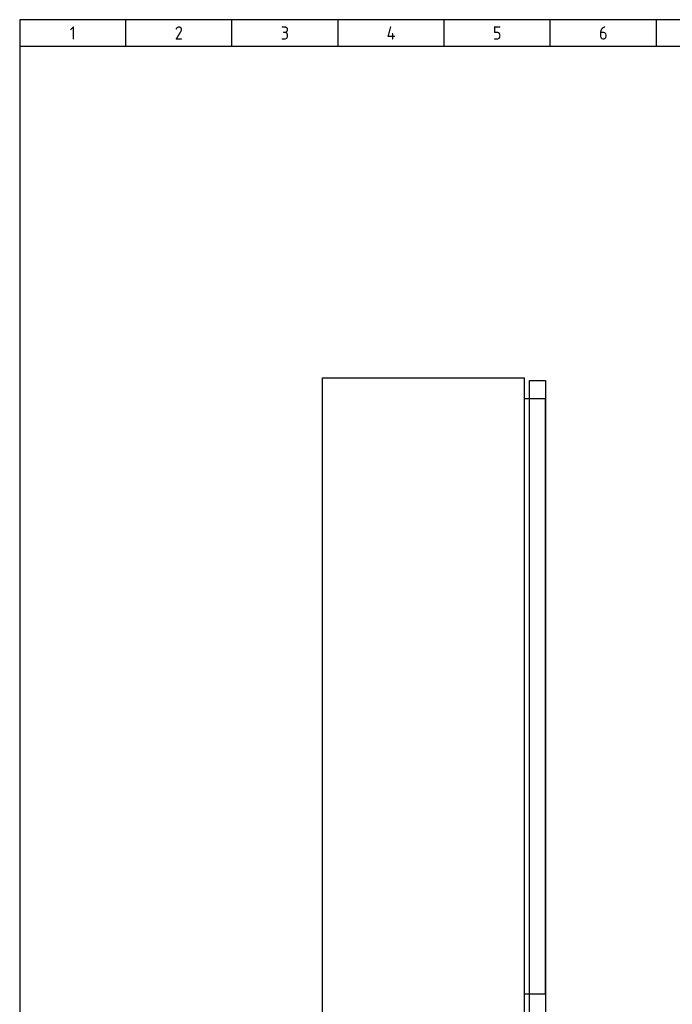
# Model space of a CAD drawing. Extents: x 40 to 2050, y 50 to 1450.
# Tile 2 of 8: x 50 to 665, y 523 to 1450. Entities that reach past the tile are written whole.
import ezdxf
from ezdxf.enums import TextEntityAlignment as Align

# ---------------------------------------------------------------- set-up
doc = ezdxf.new("R2010")
doc.units = 0
doc.header["$MEASUREMENT"] = 0
for name, color, linetype in [('0-25', 7, 'CONTINUOUS'), ('0-35', 2, 'CONTINUOUS'), ('0-50', 3, 'CONTINUOUS'), ('S-25', 7, 'CONTINUOUS')]:
    doc.layers.add(name, color=color, linetype=linetype)
doc.styles.add('ISO', font='iso.shx')

# ---------------------------------------------------------------- blocks, each defined once
blk = doc.blocks.new('KADERA3')
at = {"layer": '0-25'}
for p, q in [((30, 285), (30, 290)), ((50, 285), (50, 290)), ((70, 285), (70, 290)), ((90, 285), (90, 290)), ((110, 285), (110, 290)), ((130, 285), (130, 290)), ((10, 285), (410, 285))]:
    blk.add_line(p, q, dxfattribs=at)
at = {"layer": '0-50'}
blk.add_lwpolyline([(10, 10), (410, 10), (410, 290), (10, 290)], close=True, dxfattribs=at)
at = {"layer": '0-25', "style": 'ISO'}
for tag, p in [('STR1', (20, 287.5)), ('STR2', (40, 287.5)), ('STR3', (60, 287.5)), ('STR4', (80, 287.5)), ('STR5', (100, 287.5)), ('STR6', (120, 287.5)), ('STR7', (140, 287.5)), ('STR8', (160, 287.5)), ('STR9', (180, 287.5)), ('STR10', (200, 287.5)), ('STR11', (220, 287.5)), ('STR12', (240, 287.5)), ('STR13', (260, 287.5)), ('STR14', (280, 287.5)), ('STR15', (300, 287.5)), ('STR16', (320, 287.5)), ('STR17', (340, 287.5)), ('STR18', (360, 287.5)), ('STR19', (380, 287.5)), ('STR20', (400, 287.5)), ('W', (180, 12.5)), ('Z', (310, 12.5)), ('Y', (327.5, 12.5))]:
    blk.add_attdef(tag, text='', height=2.5, dxfattribs=at).set_placement(p, align=Align.MIDDLE)
for tag, p in [('N', (220, 22.5)), ('B', (92.5, 17.5)), ('P', (220, 17.5)), ('C', (92.5, 12.5)), ('U', (220, 12.5)), ('REV', (295, 12.5))]:
    blk.add_attdef(tag, text='', height=2.5, dxfattribs=at).set_placement(p, align=Align.MIDDLE_LEFT)
at = {"layer": '0-35', "style": 'ISO'}
for tag, p in [('X', (178.5, 17.5)), ('FORM', (402.5, 15))]:
    blk.add_attdef(tag, text='', height=3.5, dxfattribs=at).set_placement(p, align=Align.MIDDLE_LEFT)
blk.add_attdef('RNR', text='', height=3.5, dxfattribs=at).set_placement((305, 17.5), align=Align.MIDDLE)
at = {"layer": '0-50', "style": 'ISO'}
for tag, p in [('M', (342.5, 15)), ('O', (365, 15))]:
    blk.add_attdef(tag, text='', height=5, dxfattribs=at).set_placement(p, align=Align.MIDDLE)
blk.add_attdef('Q', text='', height=5, dxfattribs=at).set_placement((382.5, 15), align=Align.MIDDLE_LEFT)

msp = doc.modelspace()

# ---------------------------------------------------------------- linework, layer by layer
at = {"layer": '0-25'}
for p, q in [((335.41, 1112.87), (525.41, 1112.87)), ((335.41, 512.87), (335.41, 1112.87)), ((525.41, 1112.87), (525.41, 512.87)), ((530.41, 1110.37), (545.41, 1110.37)), ((530.41, 515.37), (530.41, 1110.37)), ((545.41, 1110.37), (545.41, 515.37)), ((545.41, 1092.87), (525.41, 1092.87)), ((525.41, 1092.87), (525.41, 532.87)), ((545.41, 532.87), (545.41, 1092.87)), ((525.41, 532.87), (545.41, 532.87))]:
    msp.add_line(p, q, dxfattribs=at)

# ---------------------------------------------------------------- block references
at = {"layer": 'S-25'}
ref = msp.add_blockref('KADERA3', (0, 0), dxfattribs=dict(at, xscale=5, yscale=5, zscale=5))
ref.add_attrib('STR1', '1', dxfattribs={"layer": '0-25', "height": 12.5, "style": 'ISO'}).set_placement((100, 1437.5), align=Align.MIDDLE)
ref.add_attrib('STR2', '2', dxfattribs={"layer": '0-25', "height": 12.5, "style": 'ISO'}).set_placement((200, 1437.5), align=Align.MIDDLE)
ref.add_attrib('STR3', '3', dxfattribs={"layer": '0-25', "height": 12.5, "style": 'ISO'}).set_placement((300, 1437.5), align=Align.MIDDLE)
ref.add_attrib('STR4', '4', dxfattribs={"layer": '0-25', "height": 12.5, "style": 'ISO'}).set_placement((400, 1437.5), align=Align.MIDDLE)
ref.add_attrib('STR5', '5', dxfattribs={"layer": '0-25', "height": 12.5, "style": 'ISO'}).set_placement((500, 1437.5), align=Align.MIDDLE)
ref.add_attrib('STR6', '6', dxfattribs={"layer": '0-25', "height": 12.5, "style": 'ISO'}).set_placement((600, 1437.5), align=Align.MIDDLE)

doc.saveas('drawing.dxf')
